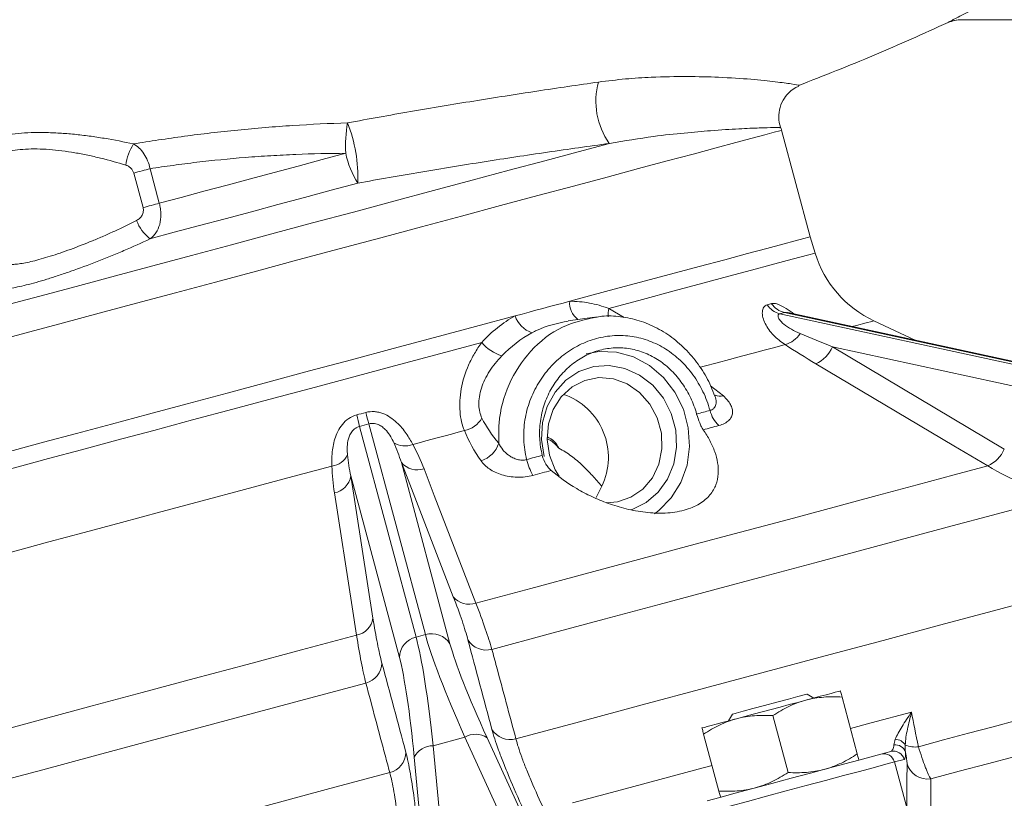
# Model space of a CAD drawing. Header units: millimetres. Extents: x -45 to 292, y -167 to 549.
# Tile 9 of 16: x 124 to 214, y 98 to 169. Entities that reach past the tile are written whole.
import ezdxf

# ---------------------------------------------------------------- set-up
doc = ezdxf.new("R2010")
doc.units = ezdxf.units.MM

msp = doc.modelspace()

# ---------------------------------------------------------------- linework, layer by layer
at = {"color": 8, "linetype": 'Continuous', "lineweight": 15}
for p, q in [((208.665, 168.512), (208.649, 168.512)), ((177.864, 142.579), (179.261, 141.757)), ((187.114, 135.571), (188.269, 134.646))]:
    msp.add_line(p, q, dxfattribs=at)
at = {"color": 7, "linetype": 'Continuous', "lineweight": 15}
for p, q in [((208.671, 168.512), (208.665, 168.512)), ((266.816, 168.775), (209.875, 168.775)), ((209.875, 168.775), (209.882, 168.775)), ((195.082, 162.807), (195.078, 162.807)), ((196.142, 149.081), (193.553, 158.741)), ((135.612, 151.727), (134.773, 154.86)), ((136.25, 155.256), (137.089, 152.122)), ((196.595, 147.598), (196.142, 149.081)), ((193.383, 142.097), (235.682, 132.946)), ((236.105, 133.059), (193.805, 142.211)), ((194.103, 142.2), (194.096, 142.202)), ((236.32, 133.067), (194.102, 142.201)), ((176.582, 141.801), (174.187, 141.469)), ((205.74, 139.683), (201.932, 141.458)), ((198.174, 139.097), (213.758, 129.826)), ((234.588, 131.219), (198.174, 139.097)), ((155.262, 131.883), (160.384, 112.77)), ((161.229, 112.996), (156.107, 132.11)), ((159.053, 128.614), (163.462, 112.16)), ((163.762, 116.429), (159.053, 128.614)), ((154.459, 127.383), (156.473, 114.476)), ((158.868, 110.929), (154.459, 127.383)), ((177.225, 126.445), (176.716, 125.432)), ((161.229, 112.996), (160.384, 112.77)), ((196.47, 107.241), (195.857, 107.594)), ((200.417, 102.17), (199.035, 107.327)), ((189.096, 105.782), (188.742, 105.17)), ((194.138, 100.488), (192.756, 105.645)), ((164.81, 103.68), (161.941, 102.912)), ((171.803, 88.41), (164.81, 103.68)), ((166.828, 103.644), (172.665, 90.898)), ((187.859, 98.805), (186.478, 103.962)), ((161.941, 102.912), (163.52, 86.19)), ((161.529, 87.914), (160.211, 101.87)), ((202.569, 102.146), (203.458, 102.384)), ((204.679, 101.676), (203.79, 101.438)), ((203.79, 101.438), (204.93, 97.191))]:
    msp.add_line(p, q, dxfattribs=at)
at = {"color": 8, "linetype": 'Continuous', "lineweight": 15, "flags": 128}
for points in [[(122.499, 139.702), (125.338, 140.462), (128.388, 141.28), (131.625, 142.147), (135.022, 143.057), (138.551, 144.003), (142.186, 144.977), (145.895, 145.971), (149.65, 146.977), (153.421, 147.987), (157.176, 148.993), (160.885, 149.987), (164.52, 150.961), (168.05, 151.907), (171.446, 152.817), (174.683, 153.684), (177.733, 154.502), (180.573, 155.262), (183.178, 155.961), (185.529, 156.59), (187.606, 157.147), (189.392, 157.626), (190.874, 158.023), (192.039, 158.335), (192.878, 158.56), (193.384, 158.695), (193.553, 158.741)], [(177.864, 142.579), (180.935, 143.402), (183.79, 144.167), (186.404, 144.867), (188.757, 145.498), (190.829, 146.053), (192.604, 146.528), (194.066, 146.92), (195.204, 147.225), (196.008, 147.44), (196.471, 147.565), (196.595, 147.598)], [(201.932, 141.458), (201.753, 141.411), (201.219, 141.267), (200.334, 141.03), (199.967, 140.932)], [(112.455, 125.052), (112.495, 125.063), (112.832, 125.153), (113.511, 125.336), (114.527, 125.608), (115.871, 125.968), (117.532, 126.413), (119.496, 126.939), (121.748, 127.543), (124.269, 128.218), (127.038, 128.96), (130.032, 129.762), (133.227, 130.618), (136.597, 131.521), (140.114, 132.464), (143.75, 133.438), (147.473, 134.436), (151.255, 135.449), (155.063, 136.469), (158.867, 137.489), (162.635, 138.498), (166.337, 139.49)], [(193.874, 139.299), (192.951, 139.052), (191.984, 138.793), (190.974, 138.522), (189.922, 138.24), (188.829, 137.947), (187.697, 137.644), (186.527, 137.331), (186.192, 137.241)], [(199.798, 104.48), (201.675, 104.983), (205.345, 105.966)], [(174.592, 97.726), (178.563, 98.79), (182.512, 99.848), (186.431, 100.898), (187.241, 101.115)]]:
    msp.add_lwpolyline(points, dxfattribs=at)
at = {"color": 7, "linetype": 'Continuous', "lineweight": 15, "flags": 128}
for points in [[(112.417, 140), (113.588, 140.314), (115.08, 140.714), (116.88, 141.196), (118.973, 141.757), (121.34, 142.391), (123.96, 143.093), (126.813, 143.858), (129.872, 144.677), (133.111, 145.545), (136.503, 146.454), (140.018, 147.396), (143.626, 148.363), (147.296, 149.346), (150.996, 150.337), (154.694, 151.328), (158.359, 152.31), (161.958, 153.275), (165.46, 154.213), (168.836, 155.118), (172.057, 155.981), (175.094, 156.794), (177.921, 157.552)], [(137.089, 152.122), (139.084, 152.657), (141.136, 153.207), (143.234, 153.769), (145.367, 154.34), (147.523, 154.918), (149.689, 155.498), (151.853, 156.078), (154.004, 156.655)], [(136.25, 155.256), (136.074, 155.209), (135.893, 155.16), (135.707, 155.111), (135.518, 155.06), (135.328, 155.009), (135.14, 154.959), (134.954, 154.909), (134.773, 154.86)], [(155.094, 153.947), (152.689, 153.302), (150.269, 152.654), (147.848, 152.005), (145.441, 151.36), (143.063, 150.723), (140.727, 150.097), (138.449, 149.487), (136.242, 148.895)], [(137.089, 152.122), (136.914, 152.075), (136.732, 152.027), (136.546, 151.977), (136.358, 151.926), (136.168, 151.876), (135.979, 151.825), (135.794, 151.775), (135.612, 151.727)], [(174.322, 143.235), (177.568, 144.105), (180.623, 144.923), (183.461, 145.684), (186.059, 146.38), (188.396, 147.006), (190.452, 147.557), (192.211, 148.028), (193.659, 148.416), (194.783, 148.717), (195.574, 148.929), (196.027, 149.051), (196.142, 149.081)], [(169.366, 141.907), (170.001, 142.077), (170.632, 142.246), (171.259, 142.414), (171.881, 142.581), (172.499, 142.746), (173.111, 142.91), (173.719, 143.073), (174.322, 143.235)], [(112.106, 126.564), (112.143, 126.574), (112.473, 126.663), (113.145, 126.842), (114.151, 127.112), (115.485, 127.469), (117.135, 127.912), (119.087, 128.435), (121.326, 129.035), (123.834, 129.707), (126.589, 130.445), (129.569, 131.243), (132.751, 132.096), (136.107, 132.995), (139.611, 133.934), (143.234, 134.905), (146.945, 135.899), (150.715, 136.909), (154.514, 137.927), (158.309, 138.944), (162.069, 139.952), (165.765, 140.942), (169.366, 141.907)], [(182.01, 123.95), (182.415, 124.251), (183.543, 125.392), (184.408, 126.783), (184.968, 128.359), (185.197, 130.046), (185.086, 131.765), (184.638, 133.436), (183.875, 134.98), (182.833, 136.327), (181.56, 137.411), (180.116, 138.184), (178.568, 138.608), (176.989, 138.664), (175.829, 138.462)], [(179.943, 124.335), (179.978, 124.346), (181.253, 124.969), (182.347, 125.902), (183.201, 127.095), (183.77, 128.485), (184.022, 129.996), (183.944, 131.547), (183.54, 133.054), (182.833, 134.436), (181.859, 135.619), (180.671, 136.538), (179.335, 137.144), (177.92, 137.405), (176.505, 137.306), (175.165, 136.853), (173.972, 136.071), (172.991, 135), (172.275, 133.7), (171.862, 132.239), (171.774, 130.698), (172.016, 129.158), (172.016, 129.158)], [(212.249, 128.293), (209.164, 130.128), (196.664, 137.564)], [(177.672, 124.94), (178.654, 125.027), (179.884, 125.45), (180.963, 126.197), (181.824, 127.223), (182.412, 128.463), (182.692, 129.839), (182.645, 131.264), (182.274, 132.649), (181.602, 133.907), (180.672, 134.958), (179.542, 135.738), (178.284, 136.196), (176.975, 136.304), (175.699, 136.055), (174.536, 135.465), (173.558, 134.571), (172.827, 133.429), (172.39, 132.111), (172.273, 130.7), (172.484, 129.284), (172.484, 129.284)], [(185.843, 133.005), (185.996, 133.046), (186.149, 133.087), (186.301, 133.128), (186.453, 133.169), (186.605, 133.209), (186.756, 133.25), (186.907, 133.29), (187.057, 133.33)], [(164.772, 131.501), (164.19, 131.345), (163.606, 131.189), (163.021, 131.032), (162.435, 130.875), (161.848, 130.718), (161.261, 130.561), (160.672, 130.403), (160.082, 130.245)], [(187.853, 131.957), (187.677, 131.91), (187.501, 131.863), (187.325, 131.816), (187.148, 131.769), (186.971, 131.721), (186.793, 131.673), (186.615, 131.626), (186.436, 131.578)], [(170.419, 128.872), (170.597, 128.92), (170.775, 128.968), (170.952, 129.015), (171.13, 129.063), (171.307, 129.11), (171.485, 129.158), (171.662, 129.205), (171.838, 129.253)], [(172.484, 129.284), (173.009, 127.952), (173.373, 127.354)], [(152.752, 128.281), (148.753, 127.209), (144.813, 126.153), (140.964, 125.122), (137.237, 124.123), (133.66, 123.165), (130.262, 122.254), (127.068, 121.399), (124.105, 120.605), (121.396, 119.879), (118.961, 119.226)], [(161.105, 128.036), (162.037, 125.624), (165.813, 115.85)], [(165.813, 115.85), (170.806, 117.188), (175.733, 118.508), (180.563, 119.802), (185.265, 121.062), (189.81, 122.28), (194.168, 123.448), (198.312, 124.558), (202.217, 125.604), (205.856, 126.58), (209.207, 127.478), (212.249, 128.293)], [(172.644, 127.882), (172.438, 127.827), (172.232, 127.772), (172.025, 127.716), (171.819, 127.661), (171.612, 127.606), (171.405, 127.55), (171.198, 127.495), (170.99, 127.439)], [(154.987, 112.949), (154.588, 115.504), (152.971, 125.856)], [(219.166, 125.565), (216.076, 124.737), (212.69, 123.83), (209.027, 122.848), (205.106, 121.798), (200.95, 120.684), (196.579, 119.513), (192.019, 118.291), (187.293, 117.025), (182.428, 115.721), (177.45, 114.387), (172.385, 113.03), (167.261, 111.657)], [(169.445, 103.542), (175.202, 105.085), (180.911, 106.614), (186.546, 108.124), (192.083, 109.608), (197.498, 111.059), (202.768, 112.471), (207.87, 113.838), (212.783, 115.154), (217.485, 116.414), (221.957, 117.613), (226.178, 118.744), (230.131, 119.803), (233.8, 120.786), (237.167, 121.688)], [(108.55, 100.507), (111.593, 101.322), (114.944, 102.22), (118.583, 103.195), (122.487, 104.241), (126.632, 105.352), (130.99, 106.519), (135.535, 107.737), (140.237, 108.997), (145.067, 110.291), (149.994, 111.611), (154.987, 112.949)], [(155.829, 108.594), (150.706, 107.221), (145.641, 105.864), (140.662, 104.53), (135.797, 103.226), (131.072, 101.96), (126.511, 100.738), (122.141, 99.567), (117.984, 98.453), (114.064, 97.403), (110.401, 96.421), (107.015, 95.514), (103.925, 94.686)], [(189.096, 105.782), (189.116, 105.788), (189.418, 105.869), (190.051, 106.038), (190.947, 106.278), (192.009, 106.563), (193.121, 106.861), (194.164, 107.14), (195.024, 107.371), (195.608, 107.527), (195.852, 107.593), (195.857, 107.594)], [(195.745, 107.046), (196.428, 107.229), (197.046, 107.395), (197.587, 107.54), (198.043, 107.662), (198.407, 107.76), (198.671, 107.83), (198.831, 107.873), (198.884, 107.888)], [(205.963, 102.823), (208.252, 103.437), (210.513, 104.043), (212.744, 104.64), (214.944, 105.23), (217.111, 105.811), (219.244, 106.382), (221.342, 106.944), (223.402, 107.496)], [(189.467, 105.364), (190.203, 105.561), (190.981, 105.77), (191.786, 105.986), (192.606, 106.205), (193.425, 106.425), (194.231, 106.641), (195.009, 106.849), (195.745, 107.046)], [(186.327, 104.523), (186.381, 104.537), (186.541, 104.58), (186.805, 104.651), (187.169, 104.748), (187.625, 104.871), (188.166, 105.016), (188.784, 105.181), (189.467, 105.364)], [(207.079, 99.898), (209.666, 100.591), (212.219, 101.275), (214.736, 101.949), (217.215, 102.614), (219.653, 103.267), (222.05, 103.909), (224.402, 104.539), (226.708, 105.157)], [(186.796, 97.919), (187.95, 98.229), (189.352, 98.604), (190.941, 99.03), (192.654, 99.489), (194.418, 99.962), (196.162, 100.429), (197.813, 100.871), (199.303, 101.27), (200.569, 101.61), (201.561, 101.876), (202.237, 102.057), (202.569, 102.146)], [(203.79, 101.438), (203.464, 101.35), (202.81, 101.175), (201.852, 100.918), (200.623, 100.589), (199.167, 100.199), (197.535, 99.762), (195.785, 99.293), (193.978, 98.809), (192.177, 98.326), (190.447, 97.863), (188.848, 97.434), (187.437, 97.056), (186.263, 96.741)], [(90.274, 82.328), (93.641, 83.23), (97.309, 84.213), (101.262, 85.273), (105.484, 86.404), (109.955, 87.602), (114.658, 88.862), (119.57, 90.178), (124.673, 91.545), (129.943, 92.958), (135.358, 94.408), (140.895, 95.892), (146.53, 97.402), (152.238, 98.932), (157.996, 100.474)]]:
    msp.add_lwpolyline(points, dxfattribs=at)
at = {"color": 7, "linetype": 'Continuous', "lineweight": 15}
for centre, radius, start, end in [((209.875, 165.781), 2.994, 90.00028, 114.18843), ((209.911, 165.775), 3, 90.00008, 114.34337), ((183.226, 161.352), 6.526, 164.27359, 215.61037), ((165.459, 157.342), 11.476, 169.58585, 183.43485), ((141.566, 154.479), 13.539, 357.74906, 21.39107), ((190.656, 157.964), 3, 15, 20.73278), ((139.019, 154.834), 5.034, 148.01923, 171.48354), ((161.958, 158.285), 8.119, 191.58258, 212.29498), ((138.482, 151.794), 3.664, 199.51384, 232.29889), ((206.158, 150.521), 10, 197, 245), ((194.24, 144.071), 1.911, 213.5626, 256.843), ((193.829, 143.934), 1.89, 212.95317, 256.35161), ((171.723, 142.727), 2.496, 199.19432, 250.64061), ((193.22, 141.606), 2.398, 285.82907, 327.00007), ((169.335, 142.015), 3.919, 220.09822, 252.53841), ((195.433, 140.286), 2.987, 294.33037, 336.54756), ((171.819, 129.088), 6.018, 333.94365, 71.27771), ((213.388, 149.025), 59.726, 195.41931, 196.45192), ((189.745, 133.971), 2.763, 193.40392, 226.77817), ((97.196, 117.891), 59.728, 13.54804, 14.58062), ((164.305, 133.841), 2.386, 281.28654, 329.60186), ((171.508, 129.088), 2.003, 23.78135, 67.66135), ((159.383, 131.987), 1.877, 236.6676, 291.8743), ((165.497, 131.154), 2.525, 288.21978, 341.64621), ((211.016, 131.016), 2.989, 294.36735, 336.53789), ((152.487, 130.139), 1.877, 278.12536, 333.33267), ((175.914, 130.233), 5.661, 193.90445, 209.56637), ((160.483, 129.759), 1.832, 218.65836, 289.84302), ((152.648, 127.659), 1.832, 280.15731, 351.34172), ((165.192, 117.573), 1.831, 218.65106, 289.80169), ((154.663, 114.751), 1.831, 280.19854, 351.34873), ((160.84, 110.849), 1.974, 103.35905, 177.67497), ((161.794, 111.105), 1.974, 32.32531, 106.64075), ((166.757, 113.559), 1.967, 212.21747, 284.85293), ((155.315, 110.493), 1.967, 285.14704, 357.78272), ((165.79, 102.079), 1.878, 56.43956, 121.4775), ((168.928, 105.442), 1.969, 212.24287, 285.22347), ((161.892, 101.034), 1.878, 88.52367, 153.55971), ((203.853, 102.008), 0.991, 18.83146, 96.44447), ((203.83, 102.416), 1.091, 30.75228, 88.05884), ((205.624, 104.949), 2.152, 246.56049, 279.06791), ((157.494, 102.378), 1.969, 284.77649, 357.7568), ((202.826, 101.181), 0.998, 14.90893, 104.89072), ((203.715, 101.419), 0.998, 14.90915, 104.8902), ((206.835, 101.883), 2, 197.91914, 277.01628)]:
    msp.add_arc(centre, radius, start, end, dxfattribs=at)
at = {"color": 8, "linetype": 'Continuous', "lineweight": 15}
for centre, radius, start, end in [((176.164, 143.081), 1.849, 175.21859, 233.65901), ((180.649, 142.043), 2.837, 169.11719, 184.29162), ((188.007, 135.821), 1.204, 246.59174, 282.55526)]:
    msp.add_arc(centre, radius, start, end, dxfattribs=at)
at = {"color": 7, "linetype": 'Continuous', "lineweight": 15}
for centre, major_axis, ratio, start_param, end_param in [((160.76, 90.172), (-1.331, 24.486), 0.089046, 5.254733, 5.883051), ((172.202, 93.238), (-11.09, 21.871), 0.089046, 0.400134, 1.028453), ((173.962, 94.167), (-10.579, 19.936), 0.096362, 0.396717, 1.025036), ((158.771, 90.097), (-0.806, 22.555), 0.096362, 5.258149, 5.886468)]:
    msp.add_ellipse(centre, major_axis=major_axis, ratio=ratio, start_param=start_param, end_param=end_param, dxfattribs=at)
for points, knots in [([(208.649, 168.512), (208.641, 168.512), (208.65, 168.521), (208.699, 168.553), (208.74, 168.576), (208.847, 168.636), (208.915, 168.672), (209.071, 168.755), (209.159, 168.801), (209.445, 168.948), (209.668, 169.062), (210.137, 169.298), (210.385, 169.422), (210.901, 169.678), (211.168, 169.81), (211.719, 170.08), (212.002, 170.218), (212.864, 170.635), (213.454, 170.918), (215.257, 171.772), (216.478, 172.337), (218.948, 173.447), (220.199, 173.993), (221.463, 174.526)], [0, 0, 0, 0, 0.03125, 0.03125, 0.0625, 0.0625, 0.09375, 0.09375, 0.125, 0.125, 0.1875, 0.1875, 0.25, 0.25, 0.3125, 0.3125, 0.375, 0.375, 0.5, 0.5, 0.75, 0.75, 1, 1, 1, 1]), ([(195.08, 162.802), (197.375, 163.697), (201.95, 165.481), (206.428, 167.513), (208.659, 168.525)], [0, 0, 0, 0, 0.501704, 1, 1, 1, 1]), ([(154.172, 159.417), (156.078, 159.77), (157.984, 160.11), (161.799, 160.769), (163.707, 161.087), (166.569, 161.549), (167.524, 161.701), (169.432, 162), (170.39, 162.147), (173.241, 162.581), (175.11, 162.856), (176.945, 163.121)], [0, 0, 0, 0, 0.25, 0.25, 0.5, 0.5, 0.625, 0.625, 0.75, 0.75, 1, 1, 1, 1]), ([(193.463, 159.025), (193.463, 159.025), (193.335, 159.293), (193.269, 159.921), (193.365, 160.833), (193.741, 161.642), (194.263, 162.235), (194.736, 162.586), (195.023, 162.702), (195.112, 162.737)], [0, 0, 0, 0, 0.000081, 0.19998, 0.405657, 0.610462, 0.7827, 0.93301, 1, 1, 1, 1]), ([(134.749, 157.5), (135.493, 157.625), (136.258, 157.748), (137.8, 157.981), (138.58, 158.093), (140.946, 158.412), (142.558, 158.602), (145.028, 158.848), (145.863, 158.924), (147.533, 159.061), (148.367, 159.122), (150.863, 159.284), (152.521, 159.363), (154.172, 159.417)], [0, 0, 0, 0, 0.125, 0.125, 0.25, 0.25, 0.5, 0.5, 0.625, 0.625, 0.75, 0.75, 1, 1, 1, 1]), ([(119.642, 155.865), (119.612, 156.169), (119.684, 156.464), (119.954, 156.883), (120.073, 157.021), (120.364, 157.281), (120.535, 157.404), (120.93, 157.634), (121.154, 157.741), (121.655, 157.939), (121.936, 158.03), (122.836, 158.268), (123.518, 158.383), (125.047, 158.526), (125.864, 158.552), (127.152, 158.529), (127.595, 158.511), (128.483, 158.457), (128.93, 158.421), (129.829, 158.332), (130.281, 158.279), (131.191, 158.157), (131.646, 158.089), (132.995, 157.867), (133.879, 157.694), (134.749, 157.5)], [0, 0, 0, 0, 0.125, 0.125, 0.1875, 0.1875, 0.25, 0.25, 0.3125, 0.3125, 0.375, 0.375, 0.5, 0.5, 0.625, 0.625, 0.6875, 0.6875, 0.75, 0.75, 0.8125, 0.8125, 0.875, 0.875, 1, 1, 1, 1]), ([(134.749, 157.5), (134.928, 157.404), (135.096, 157.283), (135.41, 156.989), (135.558, 156.813), (135.818, 156.425), (135.933, 156.208), (136.122, 155.75), (136.197, 155.506), (136.25, 155.256)], [0, 0, 0, 0, 0.25, 0.25, 0.5, 0.5, 0.75, 0.75, 1, 1, 1, 1]), ([(177.921, 157.552), (176.082, 157.298), (174.209, 157.033), (171.35, 156.616), (170.39, 156.473), (168.476, 156.184), (167.519, 156.036), (164.649, 155.587), (162.736, 155.277), (158.913, 154.631), (157.003, 154.296), (155.094, 153.947)], [0, 0, 0, 0, 0.25, 0.25, 0.375, 0.375, 0.5, 0.5, 0.75, 0.75, 1, 1, 1, 1]), ([(134.041, 155.58), (133.297, 155.811), (132.539, 156.024), (131.38, 156.309), (130.989, 156.399), (130.203, 156.564), (129.811, 156.639), (129.031, 156.772), (128.643, 156.83), (127.87, 156.928), (127.482, 156.968), (126.352, 157.054), (125.635, 157.068), (124.283, 156.993), (123.682, 156.906), (122.894, 156.7), (122.649, 156.618), (122.215, 156.435), (122.023, 156.333), (121.688, 156.111), (121.544, 155.991), (121.304, 155.734), (121.209, 155.598), (120.998, 155.177), (120.954, 154.878), (120.997, 154.567)], [0, 0, 0, 0, 0.125, 0.125, 0.1875, 0.1875, 0.25, 0.25, 0.3125, 0.3125, 0.375, 0.375, 0.5, 0.5, 0.625, 0.625, 0.6875, 0.6875, 0.75, 0.75, 0.8125, 0.8125, 0.875, 0.875, 1, 1, 1, 1]), ([(154.004, 156.655), (152.5, 156.647), (150.99, 156.614), (148.714, 156.521), (147.954, 156.483), (146.43, 156.391), (145.665, 156.338), (143.405, 156.158), (141.93, 156.01), (139.764, 155.753), (139.049, 155.661), (137.637, 155.466), (136.936, 155.363), (136.25, 155.256)], [0, 0, 0, 0, 0.25, 0.25, 0.375, 0.375, 0.5, 0.5, 0.75, 0.75, 0.875, 0.875, 1, 1, 1, 1]), ([(134.773, 154.86), (134.725, 155.037), (134.625, 155.195), (134.431, 155.379), (134.358, 155.432), (134.206, 155.519), (134.125, 155.553), (134.041, 155.58)], [0, 0, 0, 0, 0.5, 0.5, 0.75, 0.75, 1, 1, 1, 1]), ([(137.089, 152.122), (137.133, 151.959), (137.167, 151.795), (137.214, 151.467), (137.227, 151.3), (137.236, 150.813), (137.2, 150.497), (137.048, 149.925), (136.931, 149.662), (136.709, 149.332), (136.627, 149.231), (136.446, 149.048), (136.347, 148.966), (136.242, 148.895)], [0, 0, 0, 0, 0.125, 0.125, 0.25, 0.25, 0.5, 0.5, 0.75, 0.75, 0.875, 0.875, 1, 1, 1, 1]), ([(135.029, 150.57), (135.132, 150.624), (135.228, 150.69), (135.396, 150.845), (135.469, 150.937), (135.581, 151.141), (135.619, 151.254), (135.651, 151.489), (135.643, 151.61), (135.612, 151.727)], [0, 0, 0, 0, 0.25, 0.25, 0.5, 0.5, 0.75, 0.75, 1, 1, 1, 1]), ([(123.083, 146.783), (123.15, 146.682), (123.294, 146.619), (123.615, 146.58), (123.739, 146.576), (124.024, 146.586), (124.185, 146.601), (124.719, 146.672), (125.136, 146.754), (125.848, 146.928), (126.101, 146.995), (126.634, 147.146), (126.911, 147.228), (127.483, 147.408), (127.778, 147.505), (128.389, 147.713), (128.705, 147.825), (129.676, 148.18), (130.337, 148.437), (131.348, 148.854), (131.689, 148.999), (132.375, 149.298), (132.714, 149.45), (133.723, 149.915), (134.383, 150.236), (135.029, 150.57)], [0, 0, 0, 0, 0.125, 0.125, 0.1875, 0.1875, 0.25, 0.25, 0.375, 0.375, 0.4375, 0.4375, 0.5, 0.5, 0.5625, 0.5625, 0.625, 0.625, 0.75, 0.75, 0.8125, 0.8125, 0.875, 0.875, 1, 1, 1, 1]), ([(136.242, 148.895), (135.467, 148.526), (134.677, 148.17), (133.47, 147.652), (133.064, 147.482), (132.244, 147.147), (131.837, 146.985), (130.631, 146.515), (129.843, 146.224), (128.687, 145.82), (128.311, 145.692), (127.586, 145.453), (127.235, 145.341), (126.556, 145.133), (126.229, 145.037), (125.598, 144.86), (125.299, 144.781), (124.457, 144.572), (123.967, 144.47), (123.341, 144.375), (123.153, 144.353), (122.822, 144.33), (122.678, 144.329), (122.309, 144.355), (122.148, 144.414), (122.079, 144.514)], [0, 0, 0, 0, 0.125, 0.125, 0.1875, 0.1875, 0.25, 0.25, 0.375, 0.375, 0.4375, 0.4375, 0.5, 0.5, 0.5625, 0.5625, 0.625, 0.625, 0.75, 0.75, 0.8125, 0.8125, 0.875, 0.875, 1, 1, 1, 1]), ([(174.322, 143.235), (174.925, 143.236), (175.522, 143.182), (176.704, 142.963), (177.292, 142.797), (177.864, 142.579)], [0, 0, 0, 0, 0.5, 0.5, 1, 1, 1, 1]), ([(193.874, 139.299), (193.484, 139.549), (193.13, 139.835), (192.666, 140.317), (192.523, 140.488), (192.269, 140.839), (192.158, 141.02), (191.886, 141.57), (191.784, 141.953), (191.815, 142.434), (191.857, 142.575), (192.003, 142.795), (192.109, 142.872), (192.242, 142.906)], [0, 0, 0, 0, 0.25, 0.25, 0.375, 0.375, 0.5, 0.5, 0.75, 0.75, 0.875, 0.875, 1, 1, 1, 1]), ([(193.383, 142.097), (193.339, 142.087), (193.303, 142.068), (193.252, 142.018), (193.236, 141.988), (193.213, 141.881), (193.234, 141.792), (193.321, 141.612), (193.387, 141.519), (193.549, 141.335), (193.643, 141.245), (193.949, 140.988), (194.187, 140.83), (194.69, 140.544), (194.955, 140.416), (195.231, 140.3)], [0, 0, 0, 0, 0.0625, 0.0625, 0.125, 0.125, 0.25, 0.25, 0.375, 0.375, 0.5, 0.5, 0.75, 0.75, 1, 1, 1, 1]), ([(166.337, 139.49), (166.786, 139.983), (167.263, 140.43), (168.273, 141.236), (168.805, 141.595), (169.366, 141.907)], [0, 0, 0, 0, 0.5, 0.5, 1, 1, 1, 1]), ([(174.198, 141.428), (173.217, 141.229), (172.17, 141.016), (171.115, 140.489), (170.974, 140.414), (170.896, 140.372)], [0, 0, 0, 0, 0.8656577, 0.9252125, 1, 1, 1, 1]), ([(187.483, 134.624), (187.376, 134.926), (187.059, 135.814), (186.264, 137.167), (185.136, 138.623), (183.793, 139.861), (182.287, 140.833), (180.656, 141.519), (178.956, 141.863), (177.606, 141.948), (176.854, 141.81), (176.665, 141.776)], [0, 0, 0, 0, 0.065449, 0.192541, 0.321414, 0.449545, 0.578682, 0.706167, 0.833115, 0.958245, 1, 1, 1, 1]), ([(164.772, 131.501), (164.568, 131.993), (164.427, 132.565), (164.345, 133.539), (164.34, 133.877), (164.377, 134.569), (164.418, 134.925), (164.617, 136.013), (164.843, 136.74), (165.311, 137.803), (165.49, 138.155), (165.885, 138.838), (166.102, 139.169), (166.337, 139.49)], [0, 0, 0, 0, 0.25, 0.25, 0.375, 0.375, 0.5, 0.5, 0.75, 0.75, 0.875, 0.875, 1, 1, 1, 1]), ([(187.057, 133.33), (186.974, 133.623), (186.879, 133.914), (186.664, 134.48), (186.546, 134.756), (186.158, 135.562), (185.855, 136.071), (185.161, 137.03), (184.779, 137.466), (184.16, 138.052), (183.946, 138.237), (183.501, 138.583), (183.269, 138.747), (182.562, 139.193), (182.072, 139.436), (181.054, 139.819), (180.522, 139.958), (179.456, 140.12), (178.92, 140.146), (178.107, 140.099), (177.834, 140.069), (177.296, 139.982), (177.03, 139.925), (176.239, 139.713), (175.723, 139.518), (174.715, 139.018), (174.238, 138.72), (173.563, 138.205), (173.345, 138.022), (172.923, 137.631), (172.718, 137.423), (172.136, 136.772), (171.789, 136.304), (171.183, 135.298), (170.921, 134.755), (170.51, 133.638), (170.358, 133.062), (170.216, 132.17), (170.183, 131.866), (170.148, 131.264), (170.143, 130.663), (170.199, 130.064), (170.285, 129.467), (170.344, 129.168), (170.419, 128.872)], [0, 0, 0, 0, 0.03125, 0.03125, 0.0625, 0.0625, 0.125, 0.125, 0.1875, 0.1875, 0.21875, 0.21875, 0.25, 0.25, 0.3125, 0.3125, 0.375, 0.375, 0.4375, 0.4375, 0.46875, 0.46875, 0.5, 0.5, 0.5625, 0.5625, 0.625, 0.625, 0.65625, 0.65625, 0.6875, 0.6875, 0.75, 0.75, 0.8125, 0.8125, 0.875, 0.875, 0.90625, 0.90625, 0.9375, 0.96875, 0.96875, 1, 1, 1, 1]), ([(185.843, 133.005), (185.7, 133.509), (185.519, 133.992), (185.191, 134.688), (185.072, 134.914), (184.815, 135.358), (184.676, 135.576), (184.24, 136.199), (183.919, 136.58), (183.218, 137.275), (182.834, 137.59), (182.036, 138.124), (181.617, 138.347), (180.959, 138.615), (180.734, 138.693), (180.284, 138.823), (180.057, 138.875), (179.372, 138.995), (178.907, 139.026), (177.97, 138.984), (177.51, 138.912), (176.831, 138.731), (176.607, 138.658), (176.163, 138.487), (175.944, 138.389), (175.305, 138.062), (174.902, 137.801), (174.332, 137.344), (174.147, 137.18), (173.794, 136.834), (173.626, 136.652), (173.149, 136.084), (172.865, 135.673), (172.495, 135.008), (172.382, 134.779), (172.178, 134.314), (171.996, 133.841), (171.859, 133.349), (171.744, 132.849), (171.697, 132.593), (171.595, 131.824), (171.576, 131.31), (171.633, 130.28), (171.711, 129.76), (171.838, 129.253)], [0, 0, 0, 0, 0.0625, 0.0625, 0.09375, 0.09375, 0.125, 0.125, 0.1875, 0.1875, 0.25, 0.25, 0.3125, 0.3125, 0.34375, 0.34375, 0.375, 0.375, 0.4375, 0.4375, 0.5, 0.5, 0.53125, 0.53125, 0.5625, 0.5625, 0.625, 0.625, 0.65625, 0.65625, 0.6875, 0.6875, 0.75, 0.75, 0.78125, 0.78125, 0.8125, 0.84375, 0.84375, 0.875, 0.875, 0.9375, 0.9375, 1, 1, 1, 1]), ([(168.159, 138.276), (167.951, 138.059), (167.754, 137.835), (167.384, 137.369), (167.21, 137.127), (166.738, 136.388), (166.485, 135.876), (166.143, 134.823), (166.064, 134.312), (166.093, 133.368), (166.198, 132.967), (166.363, 132.634)], [0, 0, 0, 0, 0.125, 0.125, 0.25, 0.25, 0.5, 0.5, 0.75, 0.75, 1, 1, 1, 1]), ([(187.509, 134.643), (187.514, 134.629), (187.52, 134.611), (187.514, 134.646), (187.512, 134.652)], [0, 0, 0, 0, 0.837088, 1, 1, 1, 1]), ([(188.269, 134.646), (188.543, 134.393), (188.757, 134.136), (188.975, 133.742), (189.029, 133.61), (189.095, 133.354), (189.108, 133.227), (189.09, 132.979), (189.057, 132.857), (188.945, 132.63), (188.866, 132.523), (188.657, 132.323), (188.526, 132.232), (188.223, 132.076), (188.048, 132.01), (187.853, 131.957)], [0, 0, 0, 0, 0.25, 0.25, 0.375, 0.375, 0.5, 0.5, 0.625, 0.625, 0.75, 0.75, 0.875, 0.875, 1, 1, 1, 1]), ([(155.812, 133.145), (156.072, 133.216), (156.336, 133.24), (156.735, 133.212), (156.868, 133.191), (157.123, 133.133), (157.247, 133.095), (157.609, 132.959), (157.838, 132.837), (158.255, 132.563), (158.445, 132.41), (158.972, 131.923), (159.252, 131.576), (159.73, 130.889), (159.922, 130.556), (160.082, 130.245)], [0, 0, 0, 0, 0.125, 0.125, 0.1875, 0.1875, 0.25, 0.25, 0.375, 0.375, 0.5, 0.5, 0.75, 0.75, 1, 1, 1, 1]), ([(152.752, 128.281), (152.736, 128.63), (152.735, 129.012), (152.787, 129.632), (152.814, 129.848), (152.893, 130.288), (152.945, 130.512), (153.154, 131.192), (153.368, 131.66), (153.863, 132.264), (154.055, 132.446), (154.493, 132.744), (154.741, 132.859), (155.001, 132.927)], [0, 0, 0, 0, 0.25, 0.25, 0.375, 0.375, 0.5, 0.5, 0.75, 0.75, 0.875, 0.875, 1, 1, 1, 1]), ([(186.436, 131.578), (186.379, 131.659), (186.325, 131.751), (186.219, 131.958), (186.167, 132.074), (186.017, 132.441), (185.924, 132.719), (185.843, 133.005)], [0, 0, 0, 0, 0.25, 0.25, 0.5, 0.5, 1, 1, 1, 1]), ([(155.262, 131.883), (155.178, 131.861), (155.096, 131.83), (154.944, 131.754), (154.874, 131.709), (154.678, 131.556), (154.573, 131.433), (154.411, 131.187), (154.351, 131.059), (154.256, 130.806), (154.224, 130.683), (154.151, 130.324), (154.135, 130.098), (154.132, 129.677), (154.145, 129.481), (154.164, 129.296)], [0, 0, 0, 0, 0.0625, 0.0625, 0.125, 0.125, 0.25, 0.25, 0.375, 0.375, 0.5, 0.5, 0.75, 0.75, 1, 1, 1, 1]), ([(158.352, 130.418), (158.277, 130.588), (158.19, 130.764), (157.976, 131.128), (157.85, 131.315), (157.607, 131.59), (157.516, 131.681), (157.31, 131.851), (157.194, 131.931), (156.927, 132.065), (156.777, 132.118), (156.531, 132.153), (156.447, 132.157), (156.277, 132.147), (156.191, 132.133), (156.107, 132.11)], [0, 0, 0, 0, 0.25, 0.25, 0.5, 0.5, 0.625, 0.625, 0.75, 0.75, 0.875, 0.875, 0.9375, 0.9375, 1, 1, 1, 1]), ([(172.644, 127.882), (173.33, 127.29), (174.1, 126.74), (175.398, 125.982), (175.855, 125.74), (176.806, 125.294), (177.301, 125.087), (178.341, 124.713), (178.888, 124.545), (180.011, 124.27), (180.59, 124.161), (181.792, 124.022), (182.393, 123.995), (183.294, 124.036), (183.59, 124.064), (184.159, 124.148), (184.433, 124.203), (184.962, 124.345), (185.216, 124.431), (185.681, 124.625), (185.895, 124.734), (186.29, 124.974), (186.468, 125.103), (186.783, 125.373), (186.922, 125.515), (187.167, 125.809), (187.273, 125.963), (187.452, 126.274), (187.526, 126.432), (187.707, 126.912), (187.773, 127.24), (187.821, 127.909), (187.802, 128.244), (187.694, 128.913), (187.605, 129.248), (187.368, 129.917), (187.218, 130.253), (186.865, 130.922), (186.662, 131.252), (186.436, 131.578)], [0, 0, 0, 0, 0.125, 0.125, 0.1875, 0.1875, 0.25, 0.25, 0.3125, 0.3125, 0.375, 0.375, 0.4375, 0.4375, 0.46875, 0.46875, 0.5, 0.5, 0.53125, 0.53125, 0.5625, 0.5625, 0.59375, 0.59375, 0.625, 0.625, 0.65625, 0.65625, 0.6875, 0.6875, 0.75, 0.75, 0.8125, 0.8125, 0.875, 0.875, 0.9375, 0.9375, 1, 1, 1, 1]), ([(172.281, 130.746), (172.324, 130.73), (172.581, 130.638), (172.962, 130.341), (173.221, 130.036), (173.341, 129.895)], [0, 0, 0, 0, 0.099108, 0.583056, 1, 1, 1, 1]), ([(167.894, 130.359), (167.988, 130.143), (168.11, 129.937), (168.344, 129.65), (168.429, 129.558), (168.616, 129.386), (168.718, 129.304), (168.937, 129.155), (169.053, 129.088), (169.303, 128.971), (169.435, 128.922), (169.708, 128.85), (169.852, 128.827), (170.139, 128.819), (170.283, 128.834), (170.419, 128.872)], [0, 0, 0, 0, 0.25, 0.25, 0.375, 0.375, 0.5, 0.5, 0.625, 0.625, 0.75, 0.75, 0.875, 0.875, 1, 1, 1, 1]), ([(173.341, 129.895), (173.741, 129.697), (174.12, 129.451), (174.826, 128.923), (175.158, 128.638), (175.793, 128.042), (176.097, 127.731), (176.678, 127.097), (176.956, 126.773), (177.225, 126.445)], [0, 0, 0, 0, 0.25, 0.25, 0.5, 0.5, 0.75, 0.75, 1, 1, 1, 1]), ([(170.99, 127.439), (170.759, 127.377), (170.523, 127.333), (170.041, 127.278), (169.792, 127.267), (169.309, 127.279), (169.071, 127.301), (168.605, 127.376), (168.383, 127.427), (167.961, 127.556), (167.758, 127.635), (167.386, 127.811), (167.214, 127.909), (166.897, 128.125), (166.752, 128.242), (166.496, 128.489), (166.384, 128.619), (166.287, 128.756)], [0, 0, 0, 0, 0.125, 0.125, 0.25, 0.25, 0.375, 0.375, 0.5, 0.5, 0.625, 0.625, 0.75, 0.75, 0.875, 0.875, 1, 1, 1, 1]), ([(171.838, 129.253), (171.91, 128.968), (172.025, 128.694), (172.236, 128.342), (172.314, 128.233), (172.475, 128.041), (172.559, 127.955), (172.644, 127.882)], [0, 0, 0, 0, 0.5, 0.5, 0.75, 0.75, 1, 1, 1, 1]), ([(219.166, 125.565), (217.952, 125.828), (216.765, 126.188), (214.448, 127.101), (213.329, 127.651), (212.249, 128.293)], [0, 0, 0, 0, 0.5, 0.5, 1, 1, 1, 1]), ([(165.813, 115.85), (166.139, 115.006), (166.423, 114.232), (166.908, 112.828), (167.107, 112.204), (167.261, 111.657)], [0, 0, 0, 0, 0.5, 0.5, 1, 1, 1, 1]), ([(155.829, 108.594), (155.69, 109.144), (155.549, 109.785), (155.267, 111.244), (155.127, 112.055), (154.987, 112.949)], [0, 0, 0, 0, 0.5, 0.5, 1, 1, 1, 1]), ([(167.261, 111.657), (167.402, 111.135), (167.543, 110.613), (167.683, 110.09), (168.271, 107.908), (168.858, 105.726), (169.445, 103.542)], [0, 0, 0, 0, 0.004, 0.004, 0.004, 0.02070622, 0.02070622, 0.02070622, 0.02070622]), ([(157.996, 100.474), (157.856, 100.997), (157.717, 101.52), (157.577, 102.043), (156.994, 104.228), (156.411, 106.411), (155.829, 108.594)], [0, 0, 0, 0, 0.004, 0.004, 0.004, 0.02070622, 0.02070622, 0.02070622, 0.02070622]), ([(195.745, 107.046), (196.012, 107.118), (196.283, 107.176), (196.826, 107.267), (197.099, 107.299), (197.922, 107.363), (198.477, 107.36), (199.035, 107.327)], [0, 0, 0, 0, 0.25, 0.25, 0.5, 0.5, 1, 1, 1, 1]), ([(198.884, 107.888), (198.884, 107.888), (198.899, 107.833), (198.952, 107.637), (198.989, 107.496), (199.035, 107.327)], [0, 0, 0, 0, 0.5, 0.5, 1, 1, 1, 1]), ([(192.756, 105.645), (193.224, 105.953), (193.703, 106.233), (194.697, 106.708), (195.21, 106.903), (195.745, 107.046)], [0, 0, 0, 0, 0.5, 0.5, 1, 1, 1, 1]), ([(189.467, 105.364), (189.733, 105.436), (190.004, 105.494), (190.547, 105.585), (190.821, 105.617), (191.644, 105.681), (192.198, 105.678), (192.756, 105.645)], [0, 0, 0, 0, 0.25, 0.25, 0.5, 0.5, 1, 1, 1, 1]), ([(203.867, 103.507), (203.935, 103.68), (204.024, 103.865), (204.232, 104.252), (204.352, 104.454), (204.738, 105.077), (205.034, 105.513), (205.345, 105.966)], [0, 0, 0, 0, 0.25, 0.25, 0.5, 0.5, 1, 1, 1, 1]), ([(204.768, 102.974), (204.778, 103.199), (204.803, 103.435), (204.873, 103.92), (204.919, 104.169), (205.074, 104.925), (205.203, 105.443), (205.345, 105.966)], [0, 0, 0, 0, 0.25, 0.25, 0.5, 0.5, 1, 1, 1, 1]), ([(186.478, 103.962), (186.945, 104.271), (187.425, 104.551), (188.418, 105.026), (188.932, 105.221), (189.467, 105.364)], [0, 0, 0, 0, 0.5, 0.5, 1, 1, 1, 1]), ([(171.692, 93.839), (171.414, 94.408), (171.145, 94.967), (170.624, 96.064), (170.373, 96.604), (169.653, 98.173), (169.224, 99.148), (168.654, 100.505), (168.476, 100.941), (168.149, 101.769), (168.001, 102.157), (167.605, 103.245), (167.402, 103.87), (167.263, 104.391)], [0, 0, 0, 0, 0.125, 0.125, 0.25, 0.25, 0.5, 0.5, 0.625, 0.625, 0.75, 0.75, 1, 1, 1, 1]), ([(186.327, 104.523), (186.327, 104.523), (186.342, 104.469), (186.395, 104.272), (186.432, 104.131), (186.478, 103.962)], [0, 0, 0, 0, 0.5, 0.5, 1, 1, 1, 1]), ([(169.445, 103.542), (169.562, 103.073), (169.74, 102.513), (170.095, 101.539), (170.228, 101.192), (170.525, 100.451), (170.687, 100.061), (171.207, 98.849), (171.601, 97.979), (172.263, 96.58), (172.495, 96.099), (172.975, 95.123), (173.224, 94.626), (173.481, 94.12)], [0, 0, 0, 0, 0.25, 0.25, 0.375, 0.375, 0.5, 0.5, 0.75, 0.75, 0.875, 0.875, 1, 1, 1, 1]), ([(203.458, 102.384), (203.529, 102.403), (203.588, 102.463), (203.683, 102.666), (203.719, 102.809), (203.742, 102.993)], [0, 0, 0, 0, 0.5, 0.5, 1, 1, 1, 1]), ([(205.963, 102.823), (206.071, 102.474), (206.177, 102.147), (206.384, 101.537), (206.487, 101.252), (206.631, 100.877), (206.677, 100.76), (206.767, 100.541), (206.811, 100.438), (206.936, 100.16), (207.012, 100.011), (207.079, 99.898)], [0, 0, 0, 0, 0.25, 0.25, 0.5, 0.5, 0.625, 0.625, 0.75, 0.75, 1, 1, 1, 1]), ([(159.461, 102.301), (159.531, 102.04), (159.6, 101.748), (159.738, 101.1), (159.807, 100.743), (160.009, 99.591), (160.138, 98.718), (160.292, 97.501), (160.323, 97.251), (160.383, 96.738), (160.413, 96.474), (160.501, 95.67), (160.556, 95.117), (160.717, 93.412), (160.814, 92.212), (160.901, 90.947)], [0, 0, 0, 0, 0.125, 0.125, 0.25, 0.25, 0.5, 0.5, 0.5625, 0.5625, 0.625, 0.625, 0.75, 0.75, 1, 1, 1, 1]), ([(200.417, 102.17), (199.949, 101.861), (199.469, 101.581), (198.476, 101.106), (197.962, 100.911), (197.428, 100.768)], [0, 0, 0, 0, 0.5, 0.5, 1, 1, 1, 1]), ([(200.567, 101.609), (200.567, 101.609), (200.552, 101.663), (200.5, 101.86), (200.462, 102.001), (200.417, 102.17)], [0, 0, 0, 0, 0.5, 0.5, 1, 1, 1, 1]), ([(204.792, 102.328), (204.801, 102.122), (204.795, 101.967), (204.758, 101.75), (204.725, 101.688), (204.679, 101.676)], [0, 0, 0, 0, 0.5, 0.5, 1, 1, 1, 1]), ([(204.932, 101.267), (204.932, 101.37), (204.921, 101.511), (204.874, 101.868), (204.839, 102.08), (204.792, 102.328)], [0, 0, 0, 0, 0.5, 0.5, 1, 1, 1, 1]), ([(159.211, 90.296), (159.151, 91.43), (159.079, 92.507), (158.954, 94.037), (158.91, 94.533), (158.815, 95.495), (158.765, 95.957), (158.609, 97.268), (158.498, 98.05), (158.317, 99.082), (158.254, 99.402), (158.127, 99.981), (158.062, 100.242), (157.996, 100.474)], [0, 0, 0, 0, 0.25, 0.25, 0.375, 0.375, 0.5, 0.5, 0.75, 0.75, 0.875, 0.875, 1, 1, 1, 1]), ([(194.138, 100.488), (193.67, 100.179), (193.191, 99.899), (192.198, 99.424), (191.684, 99.229), (191.149, 99.086)], [0, 0, 0, 0, 0.5, 0.5, 1, 1, 1, 1]), ([(197.428, 100.768), (197.161, 100.697), (196.89, 100.638), (196.347, 100.548), (196.074, 100.515), (195.25, 100.452), (194.696, 100.454), (194.138, 100.488)], [0, 0, 0, 0, 0.25, 0.25, 0.5, 0.5, 1, 1, 1, 1]), ([(191.149, 99.086), (190.883, 99.014), (190.611, 98.956), (190.068, 98.865), (189.795, 98.833), (188.972, 98.769), (188.418, 98.772), (187.859, 98.805)], [0, 0, 0, 0, 0.25, 0.25, 0.5, 0.5, 1, 1, 1, 1]), ([(188.01, 98.244), (188.01, 98.244), (187.995, 98.299), (187.943, 98.495), (187.905, 98.636), (187.859, 98.805)], [0, 0, 0, 0, 0.5, 0.5, 1, 1, 1, 1])]:
    msp.add_open_spline(points, degree=3, knots=knots, dxfattribs=at)
at = {"color": 8, "linetype": 'Continuous', "lineweight": 15}
for points, knots in [([(176.945, 163.121), (177.764, 163.222), (179.424, 163.428), (182.145, 163.587), (185.047, 163.64), (188.136, 163.558), (190.898, 163.373), (193.106, 163.14), (194.524, 162.941), (195.232, 162.813), (195.121, 162.809), (195.082, 162.807)], [0, 0, 0, 0, 0.069376, 0.140446, 0.248154, 0.358887, 0.496864, 0.638915, 0.779134, 0.922377, 1, 1, 1, 1]), ([(193.37, 158.979), (193.399, 158.983), (193.491, 158.996), (192.881, 158.994), (191.667, 158.965), (189.75, 158.884), (187.414, 158.74), (184.764, 158.508), (181.775, 158.192), (179.299, 157.781), (177.921, 157.552)], [0, 0, 0, 0, 0.0631067, 0.2073046, 0.3539097, 0.4951924, 0.6393129, 0.7488945, 0.8602689, 1, 1, 1, 1]), ([(192.648, 143.015), (192.797, 143.027), (192.97, 143.042), (193.409, 142.899), (193.926, 142.622), (194.454, 142.248), (194.706, 142.07)], [0, 0, 0, 0, 0.28301, 0.328767, 0.680032, 1, 1, 1, 1]), ([(194.102, 142.198), (194.029, 142.212), (193.913, 142.234), (193.835, 142.217), (193.805, 142.211)], [0, 0, 0, 0, 0.62415, 1, 1, 1, 1]), ([(167.894, 130.359), (167.884, 130.967), (167.853, 132.794), (168.671, 135.796), (170.68, 138.861), (173.471, 141.076), (175.639, 141.548), (176.663, 141.771)], [0, 0, 0, 0, 0.110664, 0.332349, 0.557934, 0.791059, 1, 1, 1, 1]), ([(187.057, 133.33), (187.09, 133.34), (187.233, 133.381), (187.371, 133.479), (187.543, 133.683), (187.609, 133.877), (187.634, 134.223), (187.558, 134.444), (187.494, 134.628)], [0, 0, 0, 0, 0.05668, 0.250083, 0.306324, 0.588392, 0.657921, 1, 1, 1, 1])]:
    msp.add_open_spline(points, degree=3, knots=knots, dxfattribs=at)
at = {"color": 7, "linetype": 'Continuous', "lineweight": 15}
for points in [[(192.242, 142.906), (192.381, 142.941), (192.516, 142.978), (192.648, 143.015)], [(193.805, 142.211), (193.668, 142.172), (193.527, 142.134), (193.383, 142.097)], [(170.896, 140.372), (169.893, 139.83), (168.979, 139.131), (168.159, 138.276)], [(195.231, 140.3), (196.195, 139.894), (197.178, 139.493), (198.174, 139.097)], [(196.664, 137.564), (195.703, 138.136), (194.769, 138.713), (193.874, 139.299)], [(155.001, 132.927), (155.272, 132.998), (155.542, 133.07), (155.812, 133.145)], [(166.363, 132.634), (166.758, 131.837), (167.277, 131.082), (167.894, 130.359)], [(156.107, 132.11), (155.826, 132.033), (155.544, 131.957), (155.262, 131.883)], [(166.287, 128.756), (165.659, 129.636), (165.145, 130.549), (164.772, 131.501)], [(159.053, 128.614), (158.846, 129.222), (158.616, 129.825), (158.352, 130.418)], [(160.082, 130.245), (160.48, 129.526), (160.815, 128.787), (161.105, 128.036)], [(154.164, 129.296), (154.233, 128.65), (154.335, 128.014), (154.459, 127.383)], [(152.971, 125.856), (152.847, 126.652), (152.767, 127.459), (152.752, 128.281)], [(165.092, 112.51), (164.955, 113.025), (164.595, 114.194), (164.069, 115.637), (163.762, 116.429)], [(156.473, 114.476), (156.604, 113.637), (156.87, 112.124), (157.143, 110.931), (157.281, 110.417)], [(167.263, 104.391), (166.539, 107.099), (165.815, 109.805), (165.092, 112.51)], [(157.281, 110.417), (158.008, 107.713), (158.734, 105.007), (159.461, 102.301)], [(205.345, 105.966), (205.519, 104.978), (205.725, 103.93), (205.963, 102.823)], [(203.742, 102.993), (203.761, 103.14), (203.792, 103.314), (203.867, 103.507)], [(204.768, 102.974), (204.751, 102.737), (204.77, 102.519), (204.792, 102.328)], [(204.93, 97.191), (204.926, 98.564), (204.926, 99.924), (204.932, 101.267)], [(207.079, 99.898), (207.085, 98.557), (207.095, 97.2), (207.108, 95.83)]]:
    msp.add_open_spline(points, degree=3, dxfattribs=at)

doc.saveas('drawing.dxf')
